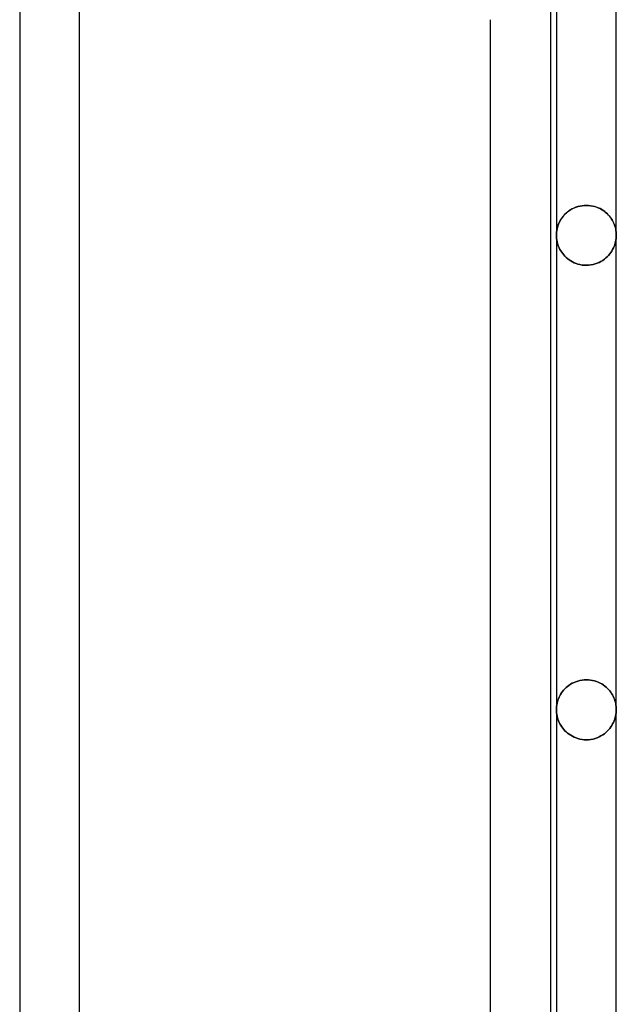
# Model space of a CAD drawing. Header units: millimetres. Extents: x -31 to 76, y -133 to 133.
# Tile 5 of 6: x 17 to 37, y 43 to 76. Entities that reach past the tile are written whole.
import ezdxf

# ---------------------------------------------------------------- set-up
doc = ezdxf.new("R2010")
doc.units = ezdxf.units.MM
doc.layers.add('HIDDEN', color=7, linetype='Continuous')
doc.layers.add('THICK', color=7, linetype='Continuous')

msp = doc.modelspace()

# ---------------------------------------------------------------- linework, layer by layer
at = {"layer": 'HIDDEN'}
for p, q in [((35.183, 69.331), (35.137, 69.291)), ((35.156, 69.308), (35.202, 69.345)), ((35.233, 69.369), (35.183, 69.331)), ((35.202, 69.345), (35.251, 69.381)), ((35.287, 69.404), (35.233, 69.369)), ((35.251, 69.381), (35.303, 69.414)), ((35.343, 69.436), (35.287, 69.404)), ((35.303, 69.414), (35.359, 69.444)), ((35.403, 69.465), (35.343, 69.436)), ((35.359, 69.444), (35.417, 69.471)), ((35.466, 69.491), (35.403, 69.465)), ((35.417, 69.471), (35.478, 69.495)), ((35.532, 69.512), (35.466, 69.491)), ((35.478, 69.495), (35.542, 69.515)), ((35.6, 69.53), (35.532, 69.512)), ((35.542, 69.515), (35.608, 69.531)), ((35.671, 69.542), (35.6, 69.53)), ((35.608, 69.531), (35.676, 69.543)), ((35.742, 69.55), (35.671, 69.542)), ((35.676, 69.543), (35.745, 69.55)), ((35.815, 69.553), (35.742, 69.55)), ((35.745, 69.55), (35.815, 69.553)), ((35.815, 69.553), (35.888, 69.55)), ((35.885, 69.55), (35.815, 69.553)), ((35.954, 69.543), (35.885, 69.55)), ((35.888, 69.55), (35.959, 69.542)), ((36.022, 69.531), (35.954, 69.543)), ((35.959, 69.542), (36.03, 69.53)), ((36.088, 69.515), (36.022, 69.531)), ((36.03, 69.53), (36.098, 69.512)), ((36.152, 69.495), (36.088, 69.515)), ((36.098, 69.512), (36.164, 69.491)), ((36.213, 69.471), (36.152, 69.495)), ((36.164, 69.491), (36.227, 69.465)), ((36.271, 69.444), (36.213, 69.471)), ((36.227, 69.465), (36.287, 69.436)), ((36.327, 69.414), (36.271, 69.444)), ((36.287, 69.436), (36.343, 69.404)), ((36.379, 69.381), (36.327, 69.414)), ((36.343, 69.404), (36.397, 69.369)), ((36.428, 69.345), (36.379, 69.381)), ((36.397, 69.369), (36.447, 69.331)), ((36.474, 69.308), (36.428, 69.345)), ((36.447, 69.331), (36.493, 69.291)), ((34.897, 68.956), (34.919, 69.003)), ((34.928, 69.019), (34.904, 68.97)), ((34.919, 69.003), (34.944, 69.05)), ((34.955, 69.068), (34.928, 69.019)), ((34.944, 69.05), (34.972, 69.096)), ((34.985, 69.115), (34.955, 69.068)), ((34.972, 69.096), (35.003, 69.141)), ((35.018, 69.161), (34.985, 69.115)), ((35.003, 69.141), (35.036, 69.185)), ((35.054, 69.206), (35.018, 69.161)), ((35.036, 69.185), (35.073, 69.227)), ((35.094, 69.25), (35.054, 69.206)), ((35.073, 69.227), (35.113, 69.268)), ((35.137, 69.291), (35.094, 69.25)), ((35.113, 69.268), (35.156, 69.308)), ((36.517, 69.268), (36.474, 69.308)), ((36.493, 69.291), (36.536, 69.25)), ((36.557, 69.227), (36.517, 69.268)), ((36.536, 69.25), (36.576, 69.206)), ((36.594, 69.185), (36.557, 69.227)), ((36.576, 69.206), (36.612, 69.161)), ((36.627, 69.141), (36.594, 69.185)), ((36.612, 69.161), (36.645, 69.115)), ((36.658, 69.096), (36.627, 69.141)), ((36.645, 69.115), (36.675, 69.068)), ((36.686, 69.05), (36.658, 69.096)), ((36.675, 69.068), (36.702, 69.019)), ((36.711, 69.003), (36.686, 69.05)), ((36.702, 69.019), (36.726, 68.97)), ((36.733, 68.956), (36.711, 69.003)), ((34.827, 68.716), (34.82, 68.664)), ((34.82, 68.66), (34.826, 68.71)), ((34.826, 68.71), (34.835, 68.76)), ((34.837, 68.768), (34.827, 68.716)), ((34.835, 68.76), (34.847, 68.81)), ((34.849, 68.819), (34.837, 68.768)), ((34.847, 68.81), (34.861, 68.859)), ((34.865, 68.87), (34.849, 68.819)), ((34.861, 68.859), (34.878, 68.908)), ((34.883, 68.921), (34.865, 68.87)), ((34.878, 68.908), (34.897, 68.956)), ((34.904, 68.97), (34.883, 68.921)), ((36.726, 68.97), (36.747, 68.921)), ((36.752, 68.908), (36.733, 68.956)), ((36.747, 68.921), (36.765, 68.87)), ((36.769, 68.859), (36.752, 68.908)), ((36.765, 68.87), (36.781, 68.819)), ((36.783, 68.81), (36.769, 68.859)), ((36.781, 68.819), (36.793, 68.768)), ((36.795, 68.76), (36.783, 68.81)), ((36.793, 68.768), (36.803, 68.716)), ((36.804, 68.71), (36.795, 68.76)), ((36.803, 68.716), (36.81, 68.664)), ((36.81, 68.66), (36.804, 68.71)), ((34.816, 68.612), (34.815, 68.56)), ((34.815, 68.56), (34.816, 68.61)), ((34.817, 68.505), (34.815, 68.56)), ((34.815, 68.56), (34.817, 68.505)), ((34.82, 68.664), (34.816, 68.612)), ((34.816, 68.61), (34.82, 68.66)), ((34.821, 68.449), (34.817, 68.505)), ((34.817, 68.505), (34.821, 68.449)), ((34.829, 68.395), (34.821, 68.449)), ((34.821, 68.449), (34.829, 68.395)), ((34.839, 68.341), (34.829, 68.395)), ((34.829, 68.395), (34.839, 68.341)), ((34.853, 68.287), (34.839, 68.341)), ((34.839, 68.341), (34.853, 68.287)), ((36.778, 68.289), (36.791, 68.343)), ((36.791, 68.343), (36.778, 68.289)), ((36.791, 68.343), (36.802, 68.397)), ((36.802, 68.397), (36.791, 68.343)), ((36.802, 68.397), (36.809, 68.451)), ((36.809, 68.451), (36.802, 68.397)), ((36.809, 68.451), (36.814, 68.506)), ((36.814, 68.506), (36.809, 68.451)), ((36.81, 68.664), (36.814, 68.612)), ((36.814, 68.61), (36.81, 68.66)), ((36.814, 68.612), (36.815, 68.56)), ((36.815, 68.56), (36.814, 68.61)), ((36.814, 68.506), (36.815, 68.56)), ((36.815, 68.56), (36.814, 68.506)), ((34.869, 68.234), (34.853, 68.287)), ((34.853, 68.287), (34.869, 68.234)), ((34.888, 68.183), (34.869, 68.234)), ((34.869, 68.234), (34.888, 68.183)), ((34.911, 68.132), (34.888, 68.183)), ((34.888, 68.183), (34.911, 68.132)), ((34.935, 68.083), (34.911, 68.132)), ((34.911, 68.132), (34.935, 68.083)), ((34.963, 68.035), (34.935, 68.083)), ((34.935, 68.083), (34.963, 68.035)), ((34.993, 67.988), (34.963, 68.035)), ((34.963, 68.035), (34.993, 67.988)), ((36.631, 67.98), (36.664, 68.029)), ((36.664, 68.029), (36.631, 67.98)), ((36.664, 68.029), (36.693, 68.08)), ((36.693, 68.08), (36.664, 68.029)), ((36.693, 68.08), (36.719, 68.131)), ((36.719, 68.131), (36.693, 68.08)), ((36.719, 68.131), (36.742, 68.184)), ((36.742, 68.184), (36.719, 68.131)), ((36.742, 68.184), (36.761, 68.236)), ((36.761, 68.236), (36.742, 68.184)), ((36.761, 68.236), (36.778, 68.289)), ((36.778, 68.289), (36.761, 68.236)), ((35.027, 67.942), (34.993, 67.988)), ((34.993, 67.988), (35.027, 67.942)), ((35.063, 67.898), (35.027, 67.942)), ((35.027, 67.942), (35.063, 67.898)), ((35.103, 67.854), (35.063, 67.898)), ((35.063, 67.898), (35.103, 67.854)), ((35.146, 67.813), (35.103, 67.854)), ((35.103, 67.854), (35.146, 67.813)), ((35.192, 67.773), (35.146, 67.813)), ((35.146, 67.813), (35.192, 67.773)), ((35.241, 67.736), (35.192, 67.773)), ((35.192, 67.773), (35.241, 67.736)), ((35.294, 67.701), (35.241, 67.736)), ((35.241, 67.736), (35.294, 67.701)), ((35.35, 67.669), (35.294, 67.701)), ((35.294, 67.701), (35.35, 67.669)), ((36.243, 67.65), (36.304, 67.682)), ((36.304, 67.682), (36.243, 67.65)), ((36.304, 67.682), (36.362, 67.717)), ((36.362, 67.717), (36.304, 67.682)), ((36.362, 67.717), (36.416, 67.756)), ((36.416, 67.756), (36.362, 67.717)), ((36.416, 67.756), (36.466, 67.797)), ((36.466, 67.797), (36.416, 67.756)), ((36.466, 67.797), (36.513, 67.84)), ((36.513, 67.84), (36.466, 67.797)), ((36.513, 67.84), (36.556, 67.885)), ((36.556, 67.885), (36.513, 67.84)), ((36.556, 67.885), (36.595, 67.932)), ((36.595, 67.932), (36.556, 67.885)), ((36.595, 67.932), (36.631, 67.98)), ((36.631, 67.98), (36.595, 67.932)), ((35.409, 67.64), (35.35, 67.669)), ((35.35, 67.669), (35.409, 67.64)), ((35.471, 67.615), (35.409, 67.64)), ((35.409, 67.64), (35.471, 67.615)), ((35.536, 67.593), (35.471, 67.615)), ((35.471, 67.615), (35.536, 67.593)), ((35.603, 67.576), (35.536, 67.593)), ((35.536, 67.593), (35.603, 67.576)), ((35.673, 67.563), (35.603, 67.576)), ((35.603, 67.576), (35.673, 67.563)), ((35.744, 67.555), (35.673, 67.563)), ((35.673, 67.563), (35.744, 67.555)), ((35.815, 67.553), (35.744, 67.555)), ((35.744, 67.555), (35.815, 67.553)), ((35.815, 67.553), (35.891, 67.556)), ((35.891, 67.556), (35.815, 67.553)), ((35.891, 67.556), (35.966, 67.564)), ((35.966, 67.564), (35.891, 67.556)), ((35.966, 67.564), (36.039, 67.578)), ((36.039, 67.578), (35.966, 67.564)), ((36.039, 67.578), (36.11, 67.598)), ((36.11, 67.598), (36.039, 67.578)), ((36.11, 67.598), (36.178, 67.622)), ((36.178, 67.622), (36.11, 67.598)), ((36.178, 67.622), (36.243, 67.65)), ((36.243, 67.65), (36.178, 67.622)), ((35.234, 53.537), (35.287, 53.572)), ((35.287, 53.572), (35.234, 53.537)), ((35.287, 53.572), (35.344, 53.605)), ((35.344, 53.605), (35.287, 53.572)), ((35.344, 53.605), (35.404, 53.634)), ((35.404, 53.634), (35.344, 53.605)), ((35.404, 53.634), (35.466, 53.659)), ((35.466, 53.659), (35.404, 53.634)), ((35.466, 53.659), (35.532, 53.681)), ((35.532, 53.681), (35.466, 53.659)), ((35.532, 53.681), (35.6, 53.698)), ((35.6, 53.698), (35.532, 53.681)), ((35.6, 53.698), (35.671, 53.71)), ((35.671, 53.71), (35.6, 53.698)), ((35.671, 53.71), (35.742, 53.718)), ((35.742, 53.718), (35.671, 53.71)), ((35.742, 53.718), (35.815, 53.721)), ((35.815, 53.721), (35.742, 53.718)), ((35.815, 53.721), (35.885, 53.718)), ((35.885, 53.718), (35.815, 53.721)), ((35.885, 53.718), (35.954, 53.711)), ((35.954, 53.711), (35.885, 53.718)), ((35.954, 53.711), (36.022, 53.699)), ((36.022, 53.699), (35.954, 53.711)), ((36.022, 53.699), (36.088, 53.683)), ((36.088, 53.683), (36.022, 53.699)), ((36.088, 53.683), (36.152, 53.663)), ((36.152, 53.663), (36.088, 53.683)), ((36.152, 53.663), (36.213, 53.64)), ((36.213, 53.64), (36.152, 53.663)), ((36.213, 53.64), (36.271, 53.613)), ((36.271, 53.613), (36.213, 53.64)), ((36.271, 53.613), (36.327, 53.582)), ((36.327, 53.582), (36.271, 53.613)), ((36.327, 53.582), (36.379, 53.549)), ((36.379, 53.549), (36.327, 53.582)), ((34.927, 53.189), (34.954, 53.237)), ((34.954, 53.237), (34.927, 53.189)), ((34.954, 53.237), (34.985, 53.284)), ((34.985, 53.284), (34.954, 53.237)), ((34.985, 53.284), (35.018, 53.33)), ((35.018, 53.33), (34.985, 53.284)), ((35.018, 53.33), (35.054, 53.375)), ((35.054, 53.375), (35.018, 53.33)), ((35.054, 53.375), (35.094, 53.419)), ((35.094, 53.419), (35.054, 53.375)), ((35.094, 53.419), (35.137, 53.46)), ((35.137, 53.46), (35.094, 53.419)), ((35.137, 53.46), (35.184, 53.5)), ((35.184, 53.5), (35.137, 53.46)), ((35.184, 53.5), (35.234, 53.537)), ((35.234, 53.537), (35.184, 53.5)), ((36.379, 53.549), (36.428, 53.514)), ((36.428, 53.514), (36.379, 53.549)), ((36.428, 53.514), (36.474, 53.477)), ((36.474, 53.477), (36.428, 53.514)), ((36.474, 53.477), (36.517, 53.437)), ((36.517, 53.437), (36.474, 53.477)), ((36.517, 53.437), (36.557, 53.396)), ((36.557, 53.396), (36.517, 53.437)), ((36.557, 53.396), (36.594, 53.354)), ((36.594, 53.354), (36.557, 53.396)), ((36.594, 53.354), (36.627, 53.31)), ((36.627, 53.31), (36.594, 53.354)), ((36.627, 53.31), (36.658, 53.265)), ((36.658, 53.265), (36.627, 53.31)), ((36.658, 53.265), (36.686, 53.219)), ((36.686, 53.219), (36.658, 53.265)), ((34.827, 52.886), (34.837, 52.938)), ((34.837, 52.938), (34.827, 52.886)), ((34.837, 52.938), (34.849, 52.989)), ((34.849, 52.989), (34.837, 52.938)), ((34.849, 52.989), (34.864, 53.04)), ((34.864, 53.04), (34.849, 52.989)), ((34.864, 53.04), (34.883, 53.09)), ((34.883, 53.09), (34.864, 53.04)), ((34.883, 53.09), (34.903, 53.14)), ((34.903, 53.14), (34.883, 53.09)), ((34.903, 53.14), (34.927, 53.189)), ((34.927, 53.189), (34.903, 53.14)), ((36.686, 53.219), (36.711, 53.172)), ((36.711, 53.172), (36.686, 53.219)), ((36.711, 53.172), (36.733, 53.125)), ((36.733, 53.125), (36.711, 53.172)), ((36.733, 53.125), (36.752, 53.077)), ((36.752, 53.077), (36.733, 53.125)), ((36.752, 53.077), (36.769, 53.028)), ((36.769, 53.028), (36.752, 53.077)), ((36.769, 53.028), (36.783, 52.979)), ((36.783, 52.979), (36.769, 53.028)), ((36.783, 52.979), (36.795, 52.93)), ((36.795, 52.93), (36.783, 52.979)), ((36.795, 52.93), (36.804, 52.88)), ((36.804, 52.88), (36.795, 52.93)), ((34.815, 52.73), (34.816, 52.782)), ((34.816, 52.782), (34.815, 52.73)), ((34.817, 52.675), (34.815, 52.73)), ((34.815, 52.73), (34.817, 52.675)), ((34.816, 52.782), (34.82, 52.834)), ((34.82, 52.834), (34.816, 52.782)), ((34.821, 52.62), (34.817, 52.675)), ((34.817, 52.675), (34.821, 52.62)), ((34.82, 52.834), (34.827, 52.886)), ((34.827, 52.886), (34.82, 52.834)), ((34.829, 52.565), (34.821, 52.62)), ((34.821, 52.62), (34.829, 52.565)), ((36.802, 52.567), (36.809, 52.621)), ((36.809, 52.621), (36.802, 52.567)), ((36.804, 52.88), (36.81, 52.83)), ((36.81, 52.83), (36.804, 52.88)), ((36.809, 52.621), (36.814, 52.676)), ((36.814, 52.676), (36.809, 52.621)), ((36.81, 52.83), (36.814, 52.78)), ((36.814, 52.78), (36.81, 52.83)), ((36.814, 52.78), (36.815, 52.73)), ((36.815, 52.73), (36.814, 52.78)), ((36.814, 52.676), (36.815, 52.73)), ((36.815, 52.73), (36.814, 52.676)), ((34.839, 52.511), (34.829, 52.565)), ((34.829, 52.565), (34.839, 52.511)), ((34.853, 52.457), (34.839, 52.511)), ((34.839, 52.511), (34.853, 52.457)), ((34.869, 52.405), (34.853, 52.457)), ((34.853, 52.457), (34.869, 52.405)), ((34.888, 52.353), (34.869, 52.405)), ((34.869, 52.405), (34.888, 52.353)), ((34.91, 52.302), (34.888, 52.353)), ((34.888, 52.353), (34.91, 52.302)), ((34.935, 52.253), (34.91, 52.302)), ((34.91, 52.302), (34.935, 52.253)), ((34.962, 52.205), (34.935, 52.253)), ((34.935, 52.253), (34.962, 52.205)), ((36.664, 52.199), (36.693, 52.249)), ((36.693, 52.249), (36.664, 52.199)), ((36.693, 52.249), (36.719, 52.301)), ((36.719, 52.301), (36.693, 52.249)), ((36.719, 52.301), (36.742, 52.353)), ((36.742, 52.353), (36.719, 52.301)), ((36.742, 52.353), (36.761, 52.406)), ((36.761, 52.406), (36.742, 52.353)), ((36.761, 52.406), (36.778, 52.459)), ((36.778, 52.459), (36.761, 52.406)), ((36.778, 52.459), (36.791, 52.513)), ((36.791, 52.513), (36.778, 52.459)), ((36.791, 52.513), (36.802, 52.567)), ((36.802, 52.567), (36.791, 52.513)), ((34.993, 52.158), (34.962, 52.205)), ((34.962, 52.205), (34.993, 52.158)), ((35.026, 52.112), (34.993, 52.158)), ((34.993, 52.158), (35.026, 52.112)), ((35.063, 52.067), (35.026, 52.112)), ((35.026, 52.112), (35.063, 52.067)), ((35.102, 52.024), (35.063, 52.067)), ((35.063, 52.067), (35.102, 52.024)), ((35.145, 51.982), (35.102, 52.024)), ((35.102, 52.024), (35.145, 51.982)), ((35.191, 51.942), (35.145, 51.982)), ((35.145, 51.982), (35.191, 51.942)), ((35.241, 51.905), (35.191, 51.942)), ((35.191, 51.942), (35.241, 51.905)), ((36.362, 51.886), (36.416, 51.924)), ((36.416, 51.924), (36.362, 51.886)), ((36.416, 51.924), (36.466, 51.965)), ((36.466, 51.965), (36.416, 51.924)), ((36.466, 51.965), (36.513, 52.009)), ((36.513, 52.009), (36.466, 51.965)), ((36.513, 52.009), (36.556, 52.054)), ((36.556, 52.054), (36.513, 52.009)), ((36.556, 52.054), (36.595, 52.101)), ((36.595, 52.101), (36.556, 52.054)), ((36.595, 52.101), (36.631, 52.149)), ((36.631, 52.149), (36.595, 52.101)), ((36.631, 52.149), (36.664, 52.199)), ((36.664, 52.199), (36.631, 52.149)), ((35.293, 51.87), (35.241, 51.905)), ((35.241, 51.905), (35.293, 51.87)), ((35.349, 51.837), (35.293, 51.87)), ((35.293, 51.87), (35.349, 51.837)), ((35.408, 51.808), (35.349, 51.837)), ((35.349, 51.837), (35.408, 51.808)), ((35.471, 51.783), (35.408, 51.808)), ((35.408, 51.808), (35.471, 51.783)), ((35.536, 51.761), (35.471, 51.783)), ((35.471, 51.783), (35.536, 51.761)), ((35.603, 51.743), (35.536, 51.761)), ((35.536, 51.761), (35.603, 51.743)), ((35.672, 51.731), (35.603, 51.743)), ((35.603, 51.743), (35.672, 51.731)), ((35.743, 51.723), (35.672, 51.731)), ((35.672, 51.731), (35.743, 51.723)), ((35.815, 51.72), (35.743, 51.723)), ((35.743, 51.723), (35.815, 51.72)), ((35.815, 51.72), (35.891, 51.723)), ((35.891, 51.723), (35.815, 51.72)), ((35.891, 51.723), (35.966, 51.732)), ((35.966, 51.732), (35.891, 51.723)), ((35.966, 51.732), (36.039, 51.746)), ((36.039, 51.746), (35.966, 51.732)), ((36.039, 51.746), (36.11, 51.766)), ((36.11, 51.766), (36.039, 51.746)), ((36.11, 51.766), (36.178, 51.79)), ((36.178, 51.79), (36.11, 51.766)), ((36.178, 51.79), (36.243, 51.818)), ((36.243, 51.818), (36.178, 51.79)), ((36.243, 51.818), (36.304, 51.85)), ((36.304, 51.85), (36.243, 51.818)), ((36.304, 51.85), (36.362, 51.886)), ((36.362, 51.886), (36.304, 51.85))]:
    msp.add_line(p, q, dxfattribs=at)
at = {"layer": 'THICK'}
for p, q in [((16.907, 116.046), (16.907, 1)), ((18.907, 1), (18.907, 116.046)), ((34.815, 116.046), (34.815, 1)), ((36.815, 0), (36.815, 116.05)), ((34.615, 76.456), (34.615, 34.48)), ((32.615, 34.773), (32.615, 75.749))]:
    msp.add_line(p, q, dxfattribs=at)

doc.saveas('drawing.dxf')
